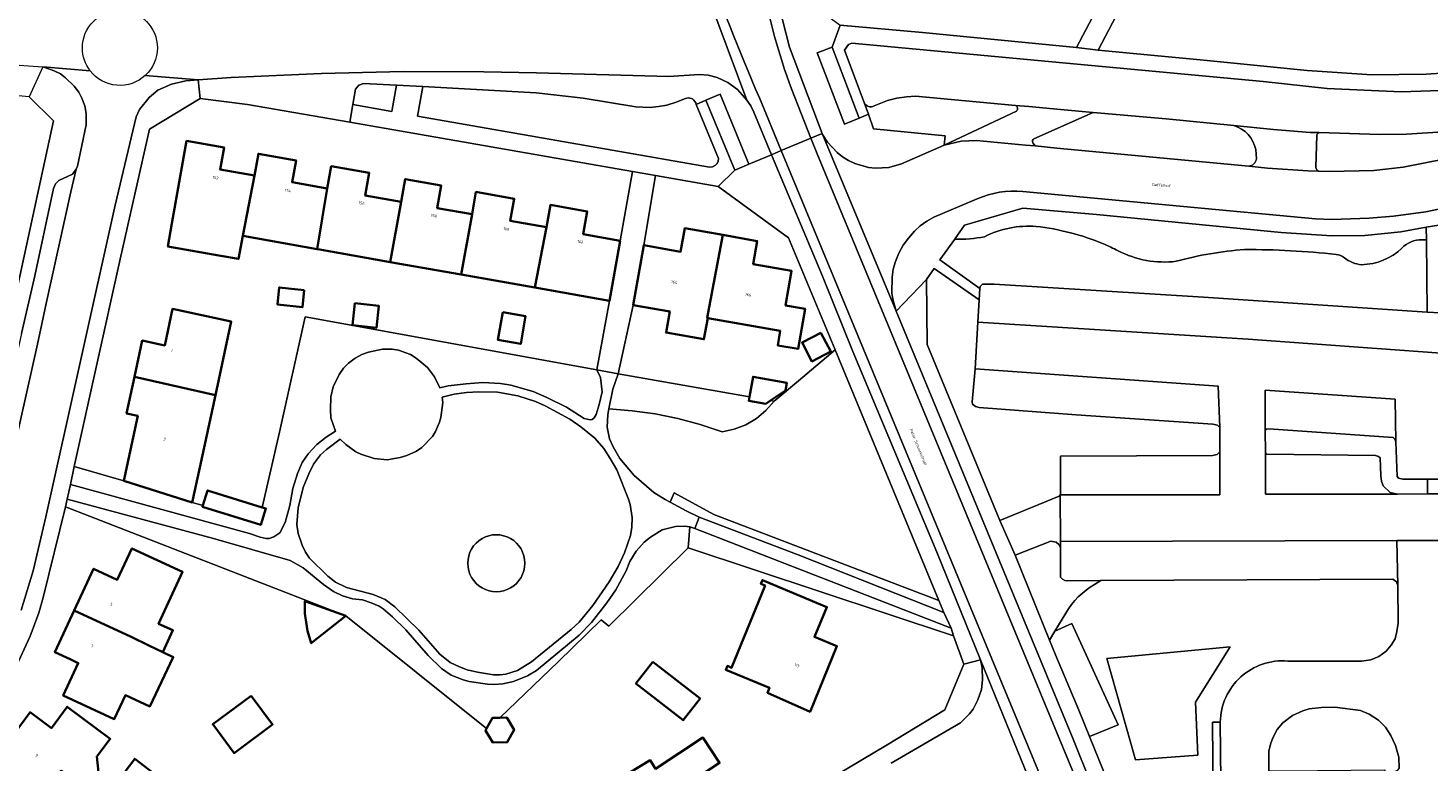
# Model space of a CAD drawing. Header units: metres. Extents: x 197700 to 204338, y 317132 to 325229.
# Tile 58 of 256: x 198830 to 199010, y 319820 to 319915. Entities that reach past the tile are written whole.
import ezdxf
from ezdxf.enums import TextEntityAlignment as Align

# ---------------------------------------------------------------- set-up
doc = ezdxf.new("R2010")
doc.units = ezdxf.units.M
for name, color, linetype, lineweight in [('B-WE-GR-BEPLANTING_CULTUUR_BODEMBEDEKKER-GV', 90, 'Continuous', 18), ('B-WE-GR-BEPLANTING_CULTUUR_HEESTERS-GV', 90, 'Continuous', 18), ('B-WE-GR-BEPLANTING_CULTUUR_ROOS-GV', 90, 'Continuous', 18), ('B-WE-OG-BEBOUWING-GV', 7, 'Continuous', 35), ('B-WE-OG-BEBOUWING-T18', 10, 'Continuous', 18), ('B-WE-OG-TERREIN_CULTUURSCHEIDING-GV', 7, 'Continuous', 18), ('B-WE-OG-TERREIN_ERF-GV', 7, 'Continuous', 18), ('B-WE-OG-TERREIN_ONBEGROEID-GV', 7, 'Continuous', 18), ('B-WE-OG-TOPOGRAFIE-T18', 10, 'Continuous', 18), ('B-WE-VH-VERHARDING_ASFALT-GV', 252, 'Continuous', 18), ('B-WE-VH-VERHARDING_BETONSTRAATSTEEN-GV', 252, 'Continuous', 18), ('B-WE-VH-VERHARDING_FUNDERING_ZAND-GV', 7, 'Continuous', 18), ('B-WE-VH-VERHARDING_SIERBESTRATING-GV', 252, 'Continuous', 18), ('B-WE-VH-VERHARDING_TEGEL-GV', 252, 'Continuous', 18)]:
    doc.layers.add(name, color=color, linetype=linetype, lineweight=lineweight)
doc.styles.add('NLCS-ISO-M200-T18', font='NLCS-ISO.ttf', dxfattribs={"height": 0.36})

msp = doc.modelspace()

# ---------------------------------------------------------------- linework, layer by layer
at = {"layer": 'B-WE-GR-BEPLANTING_CULTUUR_BODEMBEDEKKER-GV'}
msp.add_lwpolyline([(198927.63, 319920.132), (198934.466, 319915.103), (198945.067, 319914.162), (198964.87, 319912.237), (198972.975, 319927.567), (198938.836, 319928.203), (198939.005, 319940.705), (198924.991, 319933.845)], dxfattribs=at)
for points in [[(198983.344, 319863.322), (198983.045, 319863.625), (198982.446, 319863.729), (198964.846, 319864.934), (198952.347, 319865.909), (198951.898, 319866.011), (198951.498, 319866.315), (198951.45, 319866.615), (198951.825, 319870.865), (198952.177, 319876.867), (198952.345, 319879.737), (198946.547, 319883.802), (198945.588, 319882.358), (198945.64, 319874.003), (198955.015, 319851.336), (198962.635, 319854.492), (198962.78, 319854.641), (198962.819, 319854.811), (198962.815, 319859.644), (198982.423, 319859.727), (198983.023, 319859.823), (198983.344, 319860.204)], [(199010.078, 319856.672), (199006.927, 319856.658), (199006.376, 319856.807), (199006.175, 319857.006), (199006.006, 319861.458), (199005.881, 319861.814), (199005.664, 319862.05), (198989.645, 319863.135), (198989.344, 319863.087), (198989.201, 319862.981), (198989.217, 319860.046), (198989.376, 319859.885), (199003.412, 319859.696), (199003.763, 319859.597), (199004.014, 319859.398), (199004.074, 319857.097), (199004.177, 319856.397), (199004.379, 319855.798), (199005.284, 319854.95), (199006.235, 319854.755), (199010.087, 319854.771)], [(198916.303, 319851.767), (198929.03, 319846.939), (198947.794, 319839.524), (198947.171, 319841.03), (198918.195, 319852.104), (198913.075, 319854.912), (198912.554, 319853.696), (198914.607, 319852.577)], [(198948.733, 319837.467), (198915.745, 319850.32), (198915.095, 319850.524), (198914.88, 319847.826), (198949.067, 319836.518)], [(198961.403, 319835.932), (198962.168, 319834.035), (198965.178, 319826.914), (198966.55, 319823.532), (198970.261, 319825.038), (198964.3, 319838.099), (198962.101, 319837.096)]]:
    msp.add_lwpolyline(points, close=True, dxfattribs=at)
at = {"layer": 'B-WE-GR-BEPLANTING_CULTUUR_HEESTERS-GV'}
for points in [[(198967.669, 319911.875), (198981.721, 319910.572), (198994.572, 319909.273), (199002.9, 319908.722), (199009.903, 319908.802), (199015.853, 319909.177), (199021.303, 319909.951), (199020.786, 319913.801), (199008.774, 319926.708), (199005.623, 319926.794), (198993.732, 319926.889), (198993.752, 319932.993), (198978.696, 319933.15), (198975.654, 319933.189), (198975.574, 319927.008)], [(198933.421, 319912.289), (198931.473, 319911.532), (198934.996, 319902.373), (198936.907, 319903.156)], [(198877.307, 319907.401), (198873.072, 319907.588), (198872.451, 319907.399), (198872.049, 319906.89), (198871.696, 319904.882), (198876.696, 319904.019)], [(198917.151, 319905.437), (198920.883, 319896.452), (198922.708, 319897.211), (198918.999, 319906.221)], [(198835.318, 319855.997), (198858.37, 319849.662), (198859.767, 319849.204), (198860.517, 319849.049), (198860.917, 319849.047), (198861.519, 319849.243), (198862.272, 319849.739), (198862.979, 319851.086), (198863.592, 319853.283), (198863.954, 319855.482), (198864.566, 319857.378), (198865.175, 319858.826), (198865.931, 319859.922), (198867.038, 319861.116), (198868.244, 319862.06), (198869.449, 319862.852), (198868.859, 319864.557), (198868.815, 319865.657), (198868.874, 319867.258), (198869.181, 319868.556), (198869.941, 319870.153), (198870.495, 319870.949), (198871.15, 319871.597), (198872.004, 319872.241), (198872.856, 319872.736), (198873.709, 319873.031), (198875.511, 319873.422), (198876.762, 319873.414), (198877.562, 319873.258), (198879.108, 319872.699), (198879.857, 319872.245), (198881.3, 319871.036), (198882.193, 319869.83), (198882.886, 319868.424), (198883.988, 319868.668), (198886.29, 319868.955), (198888.441, 319869.092), (198890.692, 319868.979), (198892.041, 319868.771), (198894.938, 319867.952), (198896.684, 319867.192), (198899.227, 319865.926), (198901.47, 319864.462), (198902.269, 319864.308), (198902.52, 319864.356), (198902.771, 319864.555), (198903.023, 319865.003), (198903.431, 319866.301), (198903.791, 319867.9), (198903.601, 319869.752), (198903.106, 319870.755), (198865.559, 319877.585), (198862.258, 319862.736), (198860.017, 319853.038), (198860.499, 319852.888), (198859.84, 319850.768), (198852.328, 319853.106), (198852.378, 319853.267), (198852.226, 319853.313), (198851.017, 319853.679), (198842.187, 319856.446), (198835.819, 319858.285)], [(198910.612, 319865.057), (198913.542, 319864.464), (198916.431, 319863.696), (198919.268, 319862.757), (198920.823, 319863.096), (198922.305, 319863.677), (198923.675, 319864.485), (198924.9, 319865.502), (198925.948, 319866.699), (198925.475, 319866.782), (198924.866, 319866.369), (198922.7, 319866.751), (198922.789, 319867.255), (198905.854, 319870.238), (198905.193, 319868.241), (198904.672, 319865.711), (198907.652, 319865.473)], [(198834.901, 319854.087), (198834.69, 319853.123), (198870.781, 319839.086), (198888.914, 319824.556), (198889.669, 319825.934), (198890.609, 319825.955), (198898.173, 319833.179), (198903.693, 319838.562), (198904.64, 319837.758), (198914.88, 319847.826), (198915.095, 319850.524), (198914.395, 319850.629), (198913.245, 319850.586), (198911.542, 319850.145), (198910.036, 319849.204), (198909.231, 319848.558), (198908.175, 319847.414), (198907.367, 319846.068), (198906.91, 319844.87), (198905.545, 319842.427), (198904.385, 319840.733), (198902.42, 319838.194), (198900.861, 319836.602), (198895.332, 319832.033), (198894.177, 319831.34), (198892.373, 319830.6), (198891.02, 319830.308), (198889.87, 319830.215), (198889.02, 319830.27), (198886.671, 319830.634), (198885.922, 319830.839), (198884.375, 319831.448), (198883.13, 319832.306), (198881.388, 319833.967), (198878.506, 319837.286), (198876.815, 319838.947), (198875.62, 319839.955), (198875.072, 319840.308), (198874.075, 319840.764), (198872.926, 319841.121), (198871.657, 319841.281), (198870.357, 319841.635), (198869.208, 319842.188), (198867.909, 319843.093), (198865.314, 319845.251), (198863.615, 319846.205), (198853.757, 319849.008)], [(198980.208, 319827.962), (198984.656, 319835.079), (198968.792, 319833.596), (198972.498, 319820.549), (198980.504, 319821.142)], [(198984.656, 319835.079), (198980.208, 319827.962), (198980.504, 319821.142), (198972.498, 319820.549), (198968.792, 319833.596)]]:
    msp.add_lwpolyline(points, close=True, dxfattribs=at)
for points in [[(198959.698, 319889.201, 0.1363507), (198953.04, 319887.882)], [(198968.344, 319886.972, 0.0703532), (198959.698, 319889.201)], [(198953.04, 319887.882, -0.0616561), (198949.201, 319887.577)], [(198970.245, 319886.069, 0.0188955), (198968.344, 319886.972)], [(199009.369, 319887.491, 0.2030425), (199006.795, 319886.405)], [(199009.953, 319887.435, 0.0817699), (199009.369, 319887.491)], [(198977.727, 319884.712, -0.1497954), (198970.245, 319886.069)], [(198986.532, 319886.22, 0.0502989), (198977.727, 319884.712)], [(198998.344, 319885.588, 0.029103), (198986.532, 319886.22)], [(198999.395, 319885.179, 0.1566043), (198998.344, 319885.588)], [(199001.605, 319884.277, -0.1565431), (198999.395, 319885.179)], [(199006.795, 319886.405, -0.1862571), (199001.605, 319884.277)], [(198967.209, 319843.116, 0.1260789), (198963.502, 319839.431)], [(198983.402, 319825.398, -0.4310772), (198992.085, 319833.258)]]:
    msp.add_lwpolyline(points, format="xyb", dxfattribs=at)
for points in [[(198949.201, 319887.577), (198947.304, 319884.898), (198952.432, 319881.218)], [(198952.432, 319881.218), (198952.486, 319881.465), (198952.788, 319881.764), (198954.288, 319881.755), (198981.238, 319880.094), (199010.035, 319878.185), (199009.953, 319887.435)], [(198992.085, 319833.258), (199001.576, 319833.222), (199002.776, 319833.427), (199003.824, 319833.832), (199004.772, 319834.537), (199005.419, 319835.29), (199005.915, 319836.093), (199006.161, 319837.044), (199006.307, 319838.146), (199006.286, 319842.999), (199006.084, 319843.448), (199005.632, 319843.796), (198968.015, 319843.603), (198967.209, 319843.116)], [(198963.502, 319839.431), (198962.101, 319837.096), (198964.3, 319838.099), (198970.261, 319825.038), (198966.55, 319823.532), (198970.062, 319814.879), (198972.67, 319807.46), (198974.043, 319802.65), (198975.36, 319796.789), (198976.152, 319789.167), (198976.178, 319788.025)], [(198975.887, 319780.448), (198979.436, 319780.412), (198981.894, 319783.55), (198981.833, 319785.049), (198981.83, 319785.125), (198981.828, 319786.357), (198980.122, 319786.372), (198980.147, 319791.453), (198982.712, 319791.468), (198982.395, 319825.387), (198983.402, 319825.398)]]:
    msp.add_lwpolyline(points, dxfattribs=at)
at = {"layer": 'B-WE-GR-BEPLANTING_CULTUUR_ROOS-GV'}
msp.add_lwpolyline([(198967.209, 319843.116), (198968.015, 319843.603), (198963.724, 319843.581), (198963.373, 319843.633), (198963.074, 319843.785), (198962.825, 319844.036), (198962.825, 319847.874), (198962.599, 319848.24), (198962.251, 319848.542), (198961.602, 319848.696), (198956.989, 319846.872), (198961.403, 319835.932), (198962.101, 319837.096), (198963.502, 319839.431)], dxfattribs=at)
msp.add_lwpolyline([(198963.502, 319839.431, -0.1260789), (198967.209, 319843.116)], format="xyb", dxfattribs=at)
at = {"layer": 'B-WE-OG-BEBOUWING-GV'}
for points in [[(198857.527, 319887.974), (198859.03, 319895.752), (198854.608, 319896.534), (198855.106, 319899.348), (198850.277, 319900.202), (198848.401, 319889.587), (198847.879, 319886.633), (198854.446, 319885.472), (198856.958, 319885.028)], [(198857.527, 319887.974), (198867.084, 319886.285), (198868.402, 319894.094), (198863.88, 319894.893), (198864.376, 319897.703), (198859.526, 319898.56), (198859.03, 319895.752)], [(198876.506, 319884.62), (198877.92, 319892.385), (198873.293, 319893.203), (198873.804, 319896.094), (198868.909, 319896.959), (198868.402, 319894.094), (198867.084, 319886.285), (198867.19, 319886.266), (198876.293, 319884.658)], [(198876.506, 319884.62), (198885.647, 319883.005), (198887.047, 319890.773), (198882.573, 319891.564), (198883.086, 319894.468), (198878.434, 319895.29), (198877.92, 319892.385)], [(198885.647, 319883.005), (198895.133, 319881.328), (198896.647, 319889.101), (198891.974, 319889.927), (198892.476, 319892.769), (198887.553, 319893.639), (198887.047, 319890.773)], [(198895.133, 319881.328), (198904.736, 319879.631), (198906.1, 319887.35), (198901.362, 319888.187), (198901.884, 319891.139), (198897.154, 319891.974), (198896.647, 319889.101)], [(198919.324, 319888.112), (198914.442, 319888.978), (198913.905, 319885.951), (198909.172, 319886.79), (198907.806, 319879.083), (198912.512, 319878.249), (198912.031, 319875.535), (198916.909, 319874.67), (198917.396, 319877.414), (198917.337, 319877.424)], [(198917.396, 319877.414), (198926.736, 319875.758), (198926.406, 319873.896), (198929.023, 319873.432), (198929.939, 319878.597), (198927.419, 319879.044), (198928.203, 319883.47), (198923.258, 319884.347), (198923.785, 319887.321), (198919.324, 319888.112), (198917.337, 319877.424)], [(198865.438, 319880.99), (198862.213, 319881.348), (198861.971, 319879.167), (198865.196, 319878.809)], [(198854, 319867.497), (198856.039, 319876.947), (198848.486, 319878.577), (198847.474, 319873.887), (198844.574, 319874.513), (198843.566, 319869.842)], [(198871.965, 319879.32), (198871.652, 319876.503), (198874.75, 319876.159), (198875.063, 319878.977)], [(198891.012, 319878.165), (198890.38, 319874.588), (198893.313, 319874.07), (198893.946, 319877.646)], [(198931.98, 319875.527), (198929.54, 319874.24), (198930.817, 319871.818), (198933.257, 319873.105)], [(198851.984, 319858.157), (198854, 319867.497), (198843.566, 319869.842), (198842.548, 319865.125), (198843.995, 319864.812), (198842.187, 319856.446), (198851.017, 319853.679)], [(198922.789, 319867.255), (198922.7, 319866.751), (198924.866, 319866.369), (198925.475, 319866.782), (198927.406, 319868.094), (198927.581, 319869.084), (198923.247, 319869.849)], [(198860.017, 319853.038), (198852.988, 319855.225), (198852.378, 319853.267), (198852.328, 319853.106), (198859.84, 319850.768), (198860.499, 319852.888)], [(198835.826, 319839.762), (198843.134, 319836.373), (198845.433, 319835.243), (198847.21, 319834.403), (198848.513, 319837.219), (198846.686, 319838.065), (198849.77, 319844.729), (198843.233, 319847.755), (198841.363, 319843.717), (198838.311, 319845.13)], [(198924.242, 319843.199), (198924.782, 319842.978), (198920.475, 319832.396), (198919.928, 319832.624), (198919.727, 319832.143), (198925.363, 319829.788), (198925.088, 319829.169), (198930.572, 319826.732), (198934.041, 319835.171), (198931.136, 319836.365), (198932.738, 319840.204), (198924.448, 319843.685)], [(198870.781, 319839.086), (198865.529, 319840.966), (198865.513, 319839.375), (198865.844, 319837.126), (198866.348, 319835.536)], [(198835.778, 319831.789), (198834.406, 319828.826), (198840.965, 319825.789), (198842.415, 319828.857), (198845.555, 319827.403), (198848.561, 319833.765), (198847.21, 319834.403), (198845.433, 319835.243), (198843.134, 319836.373), (198835.826, 319839.762), (198833.336, 319834.384), (198835.28, 319833.484), (198836.336, 319832.995)], [(198910.329, 319833.173), (198908.146, 319830.372), (198914.227, 319825.633), (198916.41, 319828.434)], [(198834.112, 319819.179), (198835.937, 319817.812), (198839.029, 319818.133), (198838.736, 319820.946), (198840.446, 319823.229), (198834.92, 319827.368), (198832.867, 319824.627), (198830.5, 319826.4), (198830.14, 319826.67), (198825.613, 319820.627), (198831.752, 319816.028)], [(198858.616, 319828.787), (198853.659, 319825.118), (198856.402, 319821.413), (198861.359, 319825.082)], [(198890.609, 319825.955), (198889.669, 319825.934), (198888.914, 319824.556), (198888.786, 319824.321), (198889.741, 319822.75), (198891.579, 319822.792), (198892.461, 319824.405), (198891.506, 319825.975)], [(198912.657, 319816.051), (198918.915, 319820.143), (198916.783, 319823.403), (198910.65, 319819.392), (198909.999, 319820.477), (198907.377, 319818.903), (198908.029, 319817.818), (198904.472, 319815.681), (198908.302, 319809.304), (198914.481, 319813.015)], [(198843.477, 319816.486), (198846.04, 319818.828), (198843.606, 319820.675), (198841.542, 319817.954)]]:
    msp.add_lwpolyline(points, close=True, dxfattribs=at)
at = {"layer": 'B-WE-OG-TERREIN_CULTUURSCHEIDING-GV'}
for points in [[(198937.554, 319905.168), (198938.085, 319903.639), (198938.735, 319901.767), (198947.978, 319900.849), (198947.861, 319899.652), (198957.15, 319904.048)], [(198957.012, 319904.791), (198944.159, 319905.958), (198942.981, 319905.907), (198941.75, 319905.727), (198940.542, 319905.43), (198938.823, 319904.748)], [(198985.141, 319902.183), (198976.444, 319903.036), (198967.04, 319903.88), (198959.405, 319900.493)], [(199018.93, 319899.585), (199018.221, 319902.068), (199012.093, 319901.384), (199007.385, 319901.087), (199003.933, 319901.023), (198996.117, 319901.278)], [(198959.248, 319899.983), (198959.558, 319899.56), (198962.376, 319899.29)], [(198962.376, 319899.29), (198987.062, 319896.945)], [(198995.854, 319900.946), (198995.717, 319896.802)], [(198996.059, 319896.312), (198997.45, 319896.264), (199003.183, 319896.413), (199006.936, 319896.835), (199012.424, 319897.927), (199018.93, 319899.585)], [(198988.053, 319897.927), (198987.978, 319899.103)], [(199009.953, 319887.435), (199009.938, 319889.091), (199006.639, 319888.527), (199002.04, 319888.056), (198997.79, 319887.998), (198991.24, 319888.437), (198967.445, 319890.73), (198957.996, 319891.538), (198950.48, 319889.382), (198949.255, 319887.653), (198949.201, 319887.577)]]:
    msp.add_lwpolyline(points, dxfattribs=at)
for points in [[(198938.823, 319904.748, -0.4743321), (198937.554, 319905.168)], [(198957.15, 319904.048, 0.561952), (198957.012, 319904.791)], [(198987.978, 319899.103, 0.275619), (198985.141, 319902.183)], [(198996.117, 319901.278, 0.2917239), (198995.854, 319900.946)], [(198959.405, 319900.493, 0.3895027), (198959.248, 319899.983)], [(198987.062, 319896.945, 0.3319707), (198988.053, 319897.927)], [(198995.717, 319896.802, 0.2769551), (198996.059, 319896.312)], [(198953.04, 319887.882, -0.1363507), (198959.698, 319889.201)], [(198959.698, 319889.201, -0.0703532), (198968.344, 319886.972)], [(198949.201, 319887.577, 0.0616561), (198953.04, 319887.882)], [(198968.344, 319886.972, -0.0188955), (198970.245, 319886.069)], [(199006.795, 319886.405, -0.2030425), (199009.369, 319887.491)], [(199009.369, 319887.491, -0.0817699), (199009.953, 319887.435)], [(198970.245, 319886.069, 0.1497954), (198977.727, 319884.712)], [(198977.727, 319884.712, -0.0502989), (198986.532, 319886.22)], [(198986.532, 319886.22, -0.029103), (198998.344, 319885.588)], [(198998.344, 319885.588, -0.1566043), (198999.395, 319885.179)], [(198999.395, 319885.179, 0.1565431), (199001.605, 319884.277)], [(199001.605, 319884.277, 0.1862571), (199006.795, 319886.405)], [(198886.499, 319845.84, -1.0001361), (198893.843, 319845.843)], [(198893.843, 319845.843, -1.0001362), (198886.499, 319845.84)]]:
    msp.add_lwpolyline(points, format="xyb", dxfattribs=at)
for points in [[(198913.542, 319864.464), (198910.612, 319865.057), (198907.652, 319865.473), (198904.672, 319865.711), (198904.524, 319864.994), (198904.466, 319863.368), (198904.763, 319861.865), (198905.21, 319860.813), (198906.058, 319859.31), (198907.93, 319857.119), (198910.469, 319854.954), (198911.914, 319854.045), (198912.554, 319853.696), (198913.075, 319854.912), (198918.195, 319852.104), (198947.171, 319841.03), (198933.816, 319873.309), (198929.07, 319869.322), (198925.948, 319866.699), (198924.9, 319865.502), (198923.675, 319864.485), (198922.305, 319863.677), (198920.823, 319863.096), (198919.268, 319862.757), (198916.431, 319863.696)], [(198868.463, 319844.192), (198869.461, 319843.389), (198870.86, 319842.734), (198874.309, 319841.825), (198875.858, 319841.17), (198877.123, 319840.246), (198880.207, 319837.226), (198882.89, 319834.158), (198884.234, 319833.05), (198885.432, 319832.493), (198886.43, 319832.136), (198887.728, 319831.828), (198889.827, 319831.466), (198890.677, 319831.461), (198891.379, 319831.556), (198892.881, 319832.047), (198894.689, 319833.138), (198899.814, 319837.309), (198900.82, 319838.253), (198902.582, 319840.394), (198904.701, 319843.432), (198905.862, 319845.426), (198906.673, 319847.173), (198907.436, 319849.419), (198907.642, 319850.469), (198907.649, 319851.719), (198907.409, 319853.421), (198907.213, 319854.073), (198905.684, 319857.884), (198904.842, 319859.339), (198903.999, 319860.595), (198902.856, 319861.953), (198901.064, 319863.414), (198899.619, 319864.373), (198896.477, 319866.092), (198895.23, 319866.651), (198892.934, 319867.414), (198890.335, 319867.88), (198887.934, 319867.894), (198886.334, 319867.804), (198884.732, 319867.613), (198883.179, 319867.223), (198883.275, 319866.522), (198883.014, 319864.622), (198882.861, 319864.022), (198882.353, 319862.825), (198881.949, 319862.178), (198880.591, 319860.735), (198879.889, 319860.289), (198878.634, 319859.696), (198877.783, 319859.451), (198876.13, 319859.16), (198874.431, 319859.321), (198872.733, 319859.882), (198872.085, 319860.186), (198870.79, 319861.143), (198870.043, 319861.798), (198868.285, 319860.508), (198867.531, 319859.813), (198866.623, 319858.617), (198866.016, 319857.37), (198865.306, 319855.574), (198864.641, 319852.977), (198864.479, 319850.827), (198864.672, 319849.674), (198865.171, 319848.154), (198865.619, 319847.251), (198866.117, 319846.5)]]:
    msp.add_lwpolyline(points, close=True, dxfattribs=at)
at = {"layer": 'B-WE-OG-TERREIN_ERF-GV'}
for points in [[(198828.593, 319881.805), (198833.164, 319902.787), (198830.031, 319905.908), (198744.596, 319913.971), (198742.41, 319890.324), (198765.505, 319887.985), (198784.851, 319886.168)], [(198895.133, 319881.328), (198885.647, 319883.005), (198876.506, 319884.62), (198876.293, 319884.658), (198867.19, 319886.266), (198867.084, 319886.285), (198857.527, 319887.974), (198856.958, 319885.028), (198854.446, 319885.472), (198847.879, 319886.633), (198848.401, 319889.587), (198850.277, 319900.202), (198855.106, 319899.348), (198854.608, 319896.534), (198859.03, 319895.752), (198859.526, 319898.56), (198864.376, 319897.703), (198863.88, 319894.893), (198868.402, 319894.094), (198868.909, 319896.959), (198873.804, 319896.094), (198873.293, 319893.203), (198877.92, 319892.385), (198878.434, 319895.29), (198883.086, 319894.468), (198882.573, 319891.564), (198887.047, 319890.773), (198887.553, 319893.639), (198892.476, 319892.769), (198891.974, 319889.927), (198896.647, 319889.101), (198897.154, 319891.974), (198901.884, 319891.139), (198901.362, 319888.187), (198906.1, 319887.35), (198907.704, 319896.29), (198871.297, 319902.606), (198858.135, 319904.889), (198852.037, 319905.677), (198845.512, 319901.714), (198841.715, 319884.979), (198835.819, 319858.285), (198842.187, 319856.446), (198843.995, 319864.812), (198842.548, 319865.125), (198843.566, 319869.842), (198844.574, 319874.513), (198847.474, 319873.887), (198848.486, 319878.577), (198856.039, 319876.947), (198854, 319867.497), (198851.984, 319858.157), (198851.017, 319853.679), (198852.226, 319853.313), (198852.378, 319853.267), (198852.988, 319855.225), (198860.017, 319853.038), (198862.258, 319862.736), (198865.559, 319877.585), (198903.106, 319870.755), (198904.736, 319879.631)], [(198919.324, 319888.112), (198923.785, 319887.321), (198923.258, 319884.347), (198928.203, 319883.47), (198927.419, 319879.044), (198929.939, 319878.597), (198929.023, 319873.432), (198926.406, 319873.896), (198926.736, 319875.758), (198917.396, 319877.414), (198916.909, 319874.67), (198912.031, 319875.535), (198912.512, 319878.249), (198907.806, 319879.083), (198905.854, 319870.238), (198922.789, 319867.255), (198923.247, 319869.849), (198927.581, 319869.084), (198927.406, 319868.094), (198925.475, 319866.782), (198925.948, 319866.699), (198929.07, 319869.322), (198933.816, 319873.309), (198927.813, 319887.716), (198918.747, 319894.323), (198910.653, 319895.772), (198909.172, 319886.79), (198913.905, 319885.951), (198914.442, 319888.978)], [(198865.438, 319880.99), (198865.196, 319878.809), (198861.971, 319879.167), (198862.213, 319881.348)], [(198871.965, 319879.32), (198875.063, 319878.977), (198874.75, 319876.159), (198871.652, 319876.503)], [(198891.012, 319878.165), (198893.946, 319877.646), (198893.313, 319874.07), (198890.38, 319874.588)], [(198931.98, 319875.527), (198933.257, 319873.105), (198930.817, 319871.818), (198929.54, 319874.24)], [(198842.415, 319828.857), (198840.965, 319825.789), (198834.406, 319828.826), (198835.778, 319831.789), (198836.336, 319832.995), (198835.28, 319833.484), (198833.336, 319834.384), (198835.826, 319839.762), (198838.311, 319845.13), (198841.363, 319843.717), (198843.233, 319847.755), (198849.77, 319844.729), (198846.686, 319838.065), (198848.513, 319837.219), (198847.21, 319834.403), (198848.561, 319833.765), (198845.555, 319827.403)], [(198919.928, 319832.624), (198920.475, 319832.396), (198924.782, 319842.978), (198924.242, 319843.199), (198924.448, 319843.685), (198932.738, 319840.204), (198931.136, 319836.365), (198934.041, 319835.171), (198930.572, 319826.732), (198925.088, 319829.169), (198925.363, 319829.788), (198919.727, 319832.143)], [(198870.781, 319839.086), (198866.348, 319835.536), (198865.844, 319837.126), (198865.513, 319839.375), (198865.529, 319840.966)], [(198916.41, 319828.434), (198914.227, 319825.633), (198908.146, 319830.372), (198910.329, 319833.173)], [(198835.937, 319817.812), (198834.112, 319819.179), (198831.752, 319816.028), (198825.613, 319820.627), (198830.14, 319826.67), (198830.5, 319826.4), (198832.867, 319824.627), (198834.92, 319827.368), (198840.446, 319823.229), (198838.736, 319820.946), (198839.029, 319818.133)], [(198858.616, 319828.787), (198861.359, 319825.082), (198856.402, 319821.413), (198853.659, 319825.118)], [(198918.915, 319820.143), (198912.657, 319816.051), (198914.481, 319813.015), (198908.302, 319809.304), (198904.472, 319815.681), (198908.029, 319817.818), (198907.377, 319818.903), (198909.999, 319820.477), (198910.65, 319819.392), (198916.783, 319823.403)], [(198846.04, 319818.828), (198843.477, 319816.486), (198841.542, 319817.954), (198843.606, 319820.675)]]:
    msp.add_lwpolyline(points, close=True, dxfattribs=at)
msp.add_lwpolyline([(198898.436, 319797.448), (198940.494, 319822.459), (198947.922, 319826.967), (198950.357, 319832.855), (198949.067, 319836.518), (198914.88, 319847.826), (198904.64, 319837.758), (198903.693, 319838.562), (198898.173, 319833.179), (198890.609, 319825.955), (198891.506, 319825.975), (198892.461, 319824.405), (198891.579, 319822.792), (198889.741, 319822.75), (198888.786, 319824.321), (198888.914, 319824.556), (198870.781, 319839.086), (198834.69, 319853.123), (198831.813, 319841.416), (198831.252, 319839.47), (198830.134, 319836.474), (198828.107, 319832.084)], dxfattribs=at)
at = {"layer": 'B-WE-OG-TERREIN_ONBEGROEID-GV'}
for points in [[(198893.843, 319845.843, 1.0001361), (198886.499, 319845.84)], [(198886.499, 319845.84, 1.0001362), (198893.843, 319845.843)]]:
    msp.add_lwpolyline(points, format="xyb", dxfattribs=at)
at = {"layer": 'B-WE-VH-VERHARDING_ASFALT-GV'}
for points in [[(198911.245, 319943.217, 0.0408357), (198924.048, 319905.756)], [(198924.048, 319905.756, -0.0408357), (198911.245, 319943.217)], [(198928.173, 319906.919, -0.0407972), (198924.389, 319920.538)], [(198924.389, 319920.538, 0.0407972), (198928.173, 319906.919)], [(198836.861, 319912.186, -1), (198846.521, 319912.186)], [(198837.867, 319909.236, -0.1661951), (198836.861, 319912.186)], [(198846.521, 319912.186, -0.2091637), (198844.97, 319908.64)], [(198844.97, 319908.64, -0.4409428), (198837.867, 319909.236)], [(198915.845, 319905.123, 0.4353584), (198914.517, 319905.655)], [(198937.554, 319905.168, 0.4743321), (198938.823, 319904.748)], [(198952.098, 319892.741, -0.1329312), (198957.974, 319893.684)], [(198992.085, 319833.258, 0.4310772), (198983.402, 319825.398)]]:
    msp.add_lwpolyline(points, format="xyb", dxfattribs=at)
for points in [[(198911.334, 319938.358), (198913.115, 319932.396), (198914.96, 319925.492), (198922.432, 319905.475), (198922.932, 319904.713), (198923.34, 319903.898), (198925.626, 319898.437), (198926.866, 319898.958), (198924.048, 319905.756)], [(198928.173, 319906.919), (198930.683, 319900.561), (198932.133, 319901.17), (198932.14, 319901.173), (198927.922, 319912.272), (198926.552, 319917.664), (198924.915, 319924.972), (198923.153, 319932.407)], [(198627.492, 319925.557), (198624.666, 319925.403), (198625.143, 319919.66), (198634.743, 319920.48), (198650.104, 319921.539), (198666.964, 319922.188), (198679.72, 319922.313), (198693.122, 319921.982), (198702.874, 319921.474), (198712.023, 319920.869), (198733.921, 319919.037), (198747.82, 319917.668), (198818.011, 319911.024), (198820.282, 319910.589), (198821.286, 319910.469), (198831.754, 319909.749), (198837.867, 319909.236)], [(198844.97, 319908.64), (198851.796, 319908.068), (198856.017, 319908.371), (198867.655, 319908.91), (198878.239, 319909.141), (198888.582, 319909.109), (198895.36, 319908.99), (198912.405, 319908.497), (198916.303, 319908.774), (198917.472, 319908.661), (198918.606, 319908.358), (198919.981, 319907.716), (198921.21, 319906.824), (198922.432, 319905.475), (198914.96, 319925.492), (198915.243, 319924.435)], [(198957.974, 319893.684), (198995.651, 319890.162), (198997.752, 319890.099), (199002.58, 319890.261), (199005.73, 319890.524), (199009.88, 319891.092), (199014.328, 319892.011), (199017.825, 319892.826), (199026.469, 319895.314), (199030.314, 319896.681), (199034.958, 319898.452), (199038.503, 319900.068), (199047.386, 319904.759), (199053.473, 319908.587), (199059.854, 319913.517), (199065.665, 319918.538)], [(199031.159, 319906.702), (199030.194, 319910.074), (199026.715, 319909.093), (199024.083, 319908.444), (199017.963, 319907.285), (199013.013, 319906.764), (199006.712, 319906.537), (198997.165, 319906.961), (198988.915, 319907.843), (198935.972, 319912.793), (198935.525, 319912.605), (198934.992, 319911.877), (198937.554, 319905.168)], [(198837.867, 319909.236), (198831.754, 319909.749), (198833.251, 319909.24), (198834.049, 319908.835), (198834.697, 319908.331), (198835.791, 319907.274), (198836.386, 319906.47), (198836.782, 319905.718), (198837.176, 319904.714), (198837.371, 319903.763), (198837.362, 319902.262), (198836.232, 319896.967), (198836.08, 319896.568), (198835.363, 319893.67), (198832.18, 319879.282), (198831.098, 319874.037), (198826.114, 319851.979)], [(198829.002, 319839.783), (198830.532, 319844.876), (198832.172, 319851.82), (198841.105, 319891.936), (198843.771, 319903.325), (198844.227, 319904.272), (198845.486, 319905.816), (198846.597, 319906.738), (198848.332, 319907.534), (198850.195, 319907.953), (198851.796, 319908.068), (198844.97, 319908.64)], [(198880.728, 319907.203), (198880.031, 319903.378), (198917.609, 319896.829), (198918.024, 319896.889), (198918.393, 319897.086), (198918.612, 319897.309), (198918.745, 319897.592), (198918.779, 319897.944), (198915.929, 319904.918), (198915.845, 319905.123)], [(198914.517, 319905.655), (198913.338, 319905.184), (198912.119, 319904.831), (198911.053, 319904.629), (198909.973, 319904.528), (198908.148, 319904.617), (198901.347, 319905.706), (198895.307, 319906.397), (198880.728, 319907.203)], [(198924.048, 319905.756), (198926.866, 319898.958), (198930.683, 319900.561), (198928.173, 319906.919)], [(198938.823, 319904.748), (198940.542, 319905.43), (198941.75, 319905.727), (198942.981, 319905.907), (198944.159, 319905.958), (198957.012, 319904.791), (198958.744, 319904.634), (198962.843, 319904.257), (198967.04, 319903.88), (198976.444, 319903.036), (198985.141, 319902.183), (198990.244, 319901.683), (198994.995, 319901.315), (198996.117, 319901.278), (199003.933, 319901.023), (199007.385, 319901.087), (199012.093, 319901.384), (199018.221, 319902.068), (199022.768, 319902.851), (199024.846, 319903.373), (199026.898, 319903.992), (199030.576, 319905.363)], [(198932.133, 319901.17), (198930.683, 319900.561), (198931.483, 319898.537), (198967.166, 319812.405)], [(198932.14, 319901.173), (198932.133, 319901.17), (198941.655, 319878.305), (198941.229, 319879.845), (198941.127, 319880.638), (198941.134, 319882.691), (198941.286, 319883.708), (198941.562, 319884.698), (198942.004, 319885.765), (198942.568, 319886.773), (198943.239, 319887.712), (198944.004, 319888.576), (198944.772, 319889.275), (198945.612, 319889.886), (198946.51, 319890.406), (198952.098, 319892.741)], [(198966.726, 319817.55), (198964.457, 319823.217), (198941.655, 319878.305), (198932.133, 319901.17)], [(199012.424, 319897.927), (199006.936, 319896.835), (199003.183, 319896.413), (198997.45, 319896.264), (198996.059, 319896.312), (198994.668, 319896.359), (198989.465, 319896.717), (198987.062, 319896.945), (198962.376, 319899.29), (198959.558, 319899.56), (198958.322, 319899.678), (198952.007, 319900.283), (198950.056, 319900.171), (198947.861, 319899.652), (198942.344, 319897.267), (198940.699, 319896.796), (198938.991, 319896.696), (198938.093, 319896.796), (198936.359, 319897.294), (198935.543, 319897.682), (198934.773, 319898.161), (198934.065, 319898.728), (198932.826, 319900.049), (198932.189, 319901.044), (198932.14, 319901.173)], [(198967.166, 319812.405), (198931.483, 319898.537), (198930.683, 319900.561), (198926.866, 319898.958), (198962.627, 319812.706)], [(198962.627, 319812.706), (198926.866, 319898.958), (198925.626, 319898.437), (198932.171, 319882.806), (198936.082, 319873.11), (198946.888, 319847.283), (198952.511, 319833.393), (198959.614, 319816.043)], [(199011.859, 319872.89), (198987.01, 319874.706), (198952.177, 319876.867), (198951.825, 319870.865), (198983.124, 319868.627), (198983.344, 319863.322), (198983.344, 319860.204), (198983.344, 319854.669), (198962.78, 319854.641), (198962.824, 319848.638), (199006.161, 319848.751), (199015.815, 319848.792)], [(199011.988, 319854.779), (199010.087, 319854.771), (199006.235, 319854.755), (198989.246, 319854.734), (198989.217, 319860.046), (198989.201, 319862.981), (198989.173, 319868.141), (199005.932, 319866.96), (199006.006, 319861.458), (199006.175, 319857.006), (199006.376, 319856.807), (199006.927, 319856.658), (199010.078, 319856.672), (199011.979, 319856.68)], [(199015.815, 319848.792), (199006.161, 319848.751), (199006.286, 319842.999), (199006.307, 319838.146), (199006.161, 319837.044), (199005.915, 319836.093), (199005.419, 319835.29), (199004.772, 319834.537), (199003.824, 319833.832), (199002.776, 319833.427), (199001.576, 319833.222), (198992.085, 319833.258)], [(198959.614, 319816.043), (198952.511, 319833.393), (198952.755, 319832.391), (198952.797, 319830.84), (198952.639, 319829.59), (198952.182, 319828.242), (198951.575, 319827.045), (198951.12, 319826.448), (198949.964, 319825.304), (198941.031, 319820.105)], [(198989.643, 319819.114), (198989.657, 319821.665), (198989.862, 319822.564), (198990.167, 319823.363), (198990.724, 319824.46), (198991.479, 319825.307), (198992.685, 319826.249), (198994.039, 319826.841), (198994.84, 319827.087), (198996.442, 319827.278), (198998.143, 319827.318), (199001.453, 319826.869), (199002.556, 319826.422), (199003.76, 319825.627), (199004.665, 319824.73), (199005.369, 319823.683), (199005.975, 319822.385), (199006.381, 319820.886), (199006.438, 319819.435)], [(198983.402, 319825.398), (198983.756, 319791.479)]]:
    msp.add_lwpolyline(points, dxfattribs=at)
for points in [[(198903.106, 319870.755), (198903.601, 319869.752), (198903.791, 319867.9), (198903.431, 319866.301), (198903.023, 319865.003), (198902.771, 319864.555), (198902.52, 319864.356), (198902.269, 319864.308), (198901.47, 319864.462), (198899.227, 319865.926), (198896.684, 319867.192), (198894.938, 319867.952), (198892.041, 319868.771), (198890.692, 319868.979), (198888.441, 319869.092), (198886.29, 319868.955), (198883.988, 319868.668), (198882.886, 319868.424), (198882.193, 319869.83), (198881.3, 319871.036), (198879.857, 319872.245), (198879.108, 319872.699), (198877.562, 319873.258), (198876.762, 319873.414), (198875.511, 319873.422), (198873.709, 319873.031), (198872.856, 319872.736), (198872.004, 319872.241), (198871.15, 319871.597), (198870.495, 319870.949), (198869.941, 319870.153), (198869.181, 319868.556), (198868.874, 319867.258), (198868.815, 319865.657), (198868.859, 319864.557), (198869.449, 319862.852), (198868.244, 319862.06), (198867.038, 319861.116), (198865.931, 319859.922), (198865.175, 319858.826), (198864.566, 319857.378), (198863.954, 319855.482), (198863.592, 319853.283), (198862.979, 319851.086), (198862.272, 319849.739), (198861.519, 319849.243), (198860.917, 319849.047), (198860.517, 319849.049), (198859.767, 319849.204), (198858.37, 319849.662), (198835.318, 319855.997), (198834.901, 319854.087), (198853.757, 319849.008), (198863.615, 319846.205), (198865.314, 319845.251), (198867.909, 319843.093), (198869.208, 319842.188), (198870.357, 319841.635), (198871.657, 319841.281), (198872.926, 319841.121), (198874.075, 319840.764), (198875.072, 319840.308), (198875.62, 319839.955), (198876.815, 319838.947), (198878.506, 319837.286), (198881.388, 319833.967), (198883.13, 319832.306), (198884.375, 319831.448), (198885.922, 319830.839), (198886.671, 319830.634), (198889.02, 319830.27), (198889.87, 319830.215), (198891.02, 319830.308), (198892.373, 319830.6), (198894.177, 319831.34), (198895.332, 319832.033), (198900.861, 319836.602), (198902.42, 319838.194), (198904.385, 319840.733), (198905.545, 319842.427), (198906.91, 319844.87), (198907.367, 319846.068), (198908.175, 319847.414), (198909.231, 319848.558), (198910.036, 319849.204), (198911.542, 319850.145), (198913.245, 319850.586), (198914.395, 319850.629), (198915.095, 319850.524), (198915.745, 319850.32), (198916.303, 319851.767), (198914.607, 319852.577), (198912.554, 319853.696), (198911.914, 319854.045), (198910.469, 319854.954), (198907.93, 319857.119), (198906.058, 319859.31), (198905.21, 319860.813), (198904.763, 319861.865), (198904.466, 319863.368), (198904.524, 319864.994), (198904.672, 319865.711), (198905.193, 319868.241), (198905.854, 319870.238)], [(198868.463, 319844.192), (198866.117, 319846.5), (198865.619, 319847.251), (198865.171, 319848.154), (198864.672, 319849.674), (198864.479, 319850.827), (198864.641, 319852.977), (198865.306, 319855.574), (198866.016, 319857.37), (198866.623, 319858.617), (198867.531, 319859.813), (198868.285, 319860.508), (198870.043, 319861.798), (198870.79, 319861.143), (198872.085, 319860.186), (198872.733, 319859.882), (198874.431, 319859.321), (198876.13, 319859.16), (198877.783, 319859.451), (198878.634, 319859.696), (198879.889, 319860.289), (198880.591, 319860.735), (198881.949, 319862.178), (198882.353, 319862.825), (198882.861, 319864.022), (198883.014, 319864.622), (198883.275, 319866.522), (198883.179, 319867.223), (198884.732, 319867.613), (198886.334, 319867.804), (198887.934, 319867.894), (198890.335, 319867.88), (198892.934, 319867.414), (198895.23, 319866.651), (198896.477, 319866.092), (198899.619, 319864.373), (198901.064, 319863.414), (198902.856, 319861.953), (198903.999, 319860.595), (198904.842, 319859.339), (198905.684, 319857.884), (198907.213, 319854.073), (198907.409, 319853.421), (198907.649, 319851.719), (198907.642, 319850.469), (198907.436, 319849.419), (198906.673, 319847.173), (198905.862, 319845.426), (198904.701, 319843.432), (198902.582, 319840.394), (198900.82, 319838.253), (198899.814, 319837.309), (198894.689, 319833.138), (198892.881, 319832.047), (198891.379, 319831.556), (198890.677, 319831.461), (198889.827, 319831.466), (198887.728, 319831.828), (198886.43, 319832.136), (198885.432, 319832.493), (198884.234, 319833.05), (198882.89, 319834.158), (198880.207, 319837.226), (198877.123, 319840.246), (198875.858, 319841.17), (198874.309, 319841.825), (198870.86, 319842.734), (198869.461, 319843.389)]]:
    msp.add_lwpolyline(points, close=True, dxfattribs=at)
at = {"layer": 'B-WE-VH-VERHARDING_BETONSTRAATSTEEN-GV'}
for points in [[(198959.405, 319900.493), (198967.04, 319903.88), (198962.843, 319904.257), (198958.744, 319904.634), (198957.012, 319904.791)], [(198957.15, 319904.048), (198947.861, 319899.652)], [(198996.117, 319901.278), (198994.995, 319901.315), (198990.244, 319901.683), (198985.141, 319902.183)], [(198947.861, 319899.652), (198950.056, 319900.171), (198952.007, 319900.283), (198958.322, 319899.678), (198959.558, 319899.56), (198959.248, 319899.983)], [(198995.717, 319896.802), (198995.854, 319900.946)], [(198987.978, 319899.103), (198988.053, 319897.927)], [(198987.062, 319896.945), (198989.465, 319896.717), (198994.668, 319896.359), (198996.059, 319896.312)]]:
    msp.add_lwpolyline(points, dxfattribs=at)
for points in [[(198957.012, 319904.791, -0.561952), (198957.15, 319904.048)], [(198985.141, 319902.183, -0.275619), (198987.978, 319899.103)], [(198995.854, 319900.946, -0.2917239), (198996.117, 319901.278)], [(198959.248, 319899.983, -0.3895027), (198959.405, 319900.493)], [(198988.053, 319897.927, -0.3319707), (198987.062, 319896.945)], [(198996.059, 319896.312, -0.2769551), (198995.717, 319896.802)]]:
    msp.add_lwpolyline(points, format="xyb", dxfattribs=at)
for points in [[(198836.08, 319896.568), (198835.576, 319895.92), (198833.82, 319895.13), (198833.418, 319894.683), (198833.164, 319894.084), (198830.749, 319882.843), (198829.006, 319875.399), (198824.642, 319855.817), (198824.485, 319854.666), (198824.583, 319854.266), (198826.023, 319852.306), (198826.114, 319851.979), (198831.098, 319874.037), (198832.18, 319879.282), (198835.363, 319893.67)], [(199011.737, 319878.092), (199010.035, 319878.185), (198981.238, 319880.094), (198954.288, 319881.755), (198952.788, 319881.764), (198952.486, 319881.465), (198952.432, 319881.218), (198952.345, 319879.737), (198952.177, 319876.867), (198987.01, 319874.706), (199011.859, 319872.89), (199012.109, 319872.941), (199011.958, 319873.29), (199012.24, 319877.393), (199012.138, 319877.844)], [(198951.825, 319870.865), (198951.45, 319866.615), (198951.498, 319866.315), (198951.898, 319866.011), (198952.347, 319865.909), (198964.846, 319864.934), (198982.446, 319863.729), (198983.045, 319863.625), (198983.344, 319863.322), (198983.124, 319868.627)], [(198989.201, 319862.981), (198989.344, 319863.087), (198989.645, 319863.135), (199005.664, 319862.05), (199005.881, 319861.814), (199006.006, 319861.458), (199005.932, 319866.96), (198989.173, 319868.141)], [(198983.344, 319860.204), (198983.023, 319859.823), (198982.423, 319859.727), (198962.815, 319859.644), (198962.819, 319854.811), (198962.78, 319854.641), (198983.344, 319854.669)], [(199006.235, 319854.755), (199005.284, 319854.95), (199004.379, 319855.798), (199004.177, 319856.397), (199004.074, 319857.097), (199004.014, 319859.398), (199003.763, 319859.597), (199003.412, 319859.696), (198989.376, 319859.885), (198989.217, 319860.046), (198989.246, 319854.734)], [(198955.015, 319851.336), (198956.989, 319846.872), (198961.602, 319848.696), (198962.251, 319848.542), (198962.599, 319848.24), (198962.825, 319847.874), (198962.824, 319848.638), (198962.78, 319854.641), (198962.635, 319854.492)], [(198962.824, 319848.638), (198962.825, 319847.874), (198962.825, 319844.036), (198963.074, 319843.785), (198963.373, 319843.633), (198963.724, 319843.581), (198968.015, 319843.603), (199005.632, 319843.796), (199006.084, 319843.448), (199006.286, 319842.999), (199006.161, 319848.751)]]:
    msp.add_lwpolyline(points, close=True, dxfattribs=at)
at = {"layer": 'B-WE-VH-VERHARDING_FUNDERING_ZAND-GV'}
msp.add_lwpolyline([(198964.87, 319912.237), (198967.669, 319911.875), (198975.574, 319927.008), (198972.975, 319927.567)], close=True, dxfattribs=at)
at = {"layer": 'B-WE-VH-VERHARDING_SIERBESTRATING-GV'}
msp.add_lwpolyline([(199044.046, 319876.677), (199040.405, 319876.663), (199040.631, 319859.253), (199040.694, 319857.008), (199020.93, 319856.797), (199016.48, 319856.749), (199011.979, 319856.68), (199010.078, 319856.672), (199010.087, 319854.771), (199011.988, 319854.779), (199040.749, 319855.051), (199045.883, 319855.108), (199045.805, 319862.108), (199045.761, 319867.857), (199044.885, 319867.85), (199044.817, 319876.683)], close=True, dxfattribs=at)
at = {"layer": 'B-WE-VH-VERHARDING_TEGEL-GV'}
for points in [[(198923.153, 319932.407), (198924.915, 319924.972), (198926.552, 319917.664), (198927.922, 319912.272), (198932.14, 319901.173), (198932.189, 319901.044), (198932.826, 319900.049), (198934.065, 319898.728), (198934.773, 319898.161), (198935.543, 319897.682), (198936.359, 319897.294), (198938.093, 319896.796), (198938.991, 319896.696), (198940.699, 319896.796), (198942.344, 319897.267), (198947.861, 319899.652), (198947.978, 319900.849), (198938.735, 319901.767), (198938.085, 319903.639), (198936.907, 319903.156), (198934.996, 319902.373), (198931.473, 319911.532), (198933.421, 319912.289), (198934.466, 319915.103)], [(199065.665, 319918.538), (199059.854, 319913.517), (199053.473, 319908.587), (199047.386, 319904.759), (199038.503, 319900.068), (199034.958, 319898.452), (199030.314, 319896.681), (199026.469, 319895.314), (199017.825, 319892.826), (199014.328, 319892.011), (199009.88, 319891.092), (199005.73, 319890.524), (199002.58, 319890.261), (198997.752, 319890.099), (198995.651, 319890.162), (198957.974, 319893.684)], [(198967.669, 319911.875), (198964.87, 319912.237), (198945.067, 319914.162), (198934.466, 319915.103), (198933.421, 319912.289), (198936.907, 319903.156), (198938.085, 319903.639), (198937.554, 319905.168), (198934.992, 319911.877), (198935.525, 319912.605), (198935.972, 319912.793), (198988.915, 319907.843), (198997.165, 319906.961), (199006.712, 319906.537), (199013.013, 319906.764), (199017.963, 319907.285), (199024.083, 319908.444), (199026.715, 319909.093), (199030.194, 319910.074), (199037.017, 319912.478), (199041.069, 319914.023), (199045.077, 319915.677)], [(199041.335, 319916.189), (199035.942, 319914.065), (199028.198, 319911.632), (199023.802, 319910.462), (199021.303, 319909.951), (199015.853, 319909.177), (199009.903, 319908.802), (199002.9, 319908.722), (198994.572, 319909.273), (198981.721, 319910.572), (198967.669, 319911.875)], [(198829.006, 319875.399), (198830.749, 319882.843), (198833.164, 319894.084), (198833.418, 319894.683), (198833.82, 319895.13), (198835.576, 319895.92), (198836.08, 319896.568), (198836.232, 319896.967), (198837.362, 319902.262), (198837.371, 319903.763), (198837.176, 319904.714), (198836.782, 319905.718), (198836.386, 319906.47), (198835.791, 319907.274), (198834.697, 319908.331), (198834.049, 319908.835), (198833.251, 319909.24), (198831.754, 319909.749), (198830.031, 319905.908), (198833.164, 319902.787), (198828.593, 319881.805)], [(198915.845, 319905.123), (198915.929, 319904.918), (198917.151, 319905.437), (198918.999, 319906.221), (198922.708, 319897.211), (198925.626, 319898.437), (198923.34, 319903.898), (198922.932, 319904.713), (198922.432, 319905.475), (198921.21, 319906.824), (198919.981, 319907.716), (198918.606, 319908.358), (198917.472, 319908.661), (198916.303, 319908.774), (198912.405, 319908.497), (198895.36, 319908.99), (198888.582, 319909.109), (198878.239, 319909.141), (198867.655, 319908.91), (198856.017, 319908.371), (198851.796, 319908.068), (198852.037, 319905.677), (198858.135, 319904.889), (198871.297, 319902.606), (198871.696, 319904.882)], [(198828.107, 319832.084), (198830.134, 319836.474), (198831.252, 319839.47), (198831.813, 319841.416), (198834.69, 319853.123), (198834.901, 319854.087), (198835.318, 319855.997), (198835.819, 319858.285), (198841.715, 319884.979), (198845.512, 319901.714), (198852.037, 319905.677), (198851.796, 319908.068), (198850.195, 319907.953), (198848.332, 319907.534), (198846.597, 319906.738), (198845.486, 319905.816), (198844.227, 319904.272), (198843.771, 319903.325), (198841.105, 319891.936), (198832.172, 319851.82), (198830.532, 319844.876), (198829.002, 319839.783)], [(198871.696, 319904.882), (198872.049, 319906.89), (198872.451, 319907.399), (198873.072, 319907.588), (198877.307, 319907.401), (198880.728, 319907.203), (198895.307, 319906.397), (198901.347, 319905.706), (198908.148, 319904.617), (198909.973, 319904.528), (198911.053, 319904.629), (198912.119, 319904.831), (198913.338, 319905.184), (198914.517, 319905.655)], [(198952.098, 319892.741), (198946.51, 319890.406), (198945.612, 319889.886), (198944.772, 319889.275), (198944.004, 319888.576), (198943.239, 319887.712), (198942.568, 319886.773), (198942.004, 319885.765), (198941.562, 319884.698), (198941.286, 319883.708), (198941.134, 319882.691), (198941.127, 319880.638), (198941.229, 319879.845), (198941.655, 319878.305), (198945.588, 319882.358), (198946.547, 319883.802), (198952.345, 319879.737), (198952.432, 319881.218), (198947.304, 319884.898), (198949.201, 319887.577), (198949.255, 319887.653), (198950.48, 319889.382), (198957.996, 319891.538), (198967.445, 319890.73), (198991.24, 319888.437), (198997.79, 319887.998), (199002.04, 319888.056), (199006.639, 319888.527), (199009.938, 319889.091), (199011.537, 319889.348)], [(198970.062, 319814.879), (198966.55, 319823.532), (198965.178, 319826.914), (198962.168, 319834.035), (198961.403, 319835.932), (198956.989, 319846.872), (198955.015, 319851.336), (198945.64, 319874.003), (198945.588, 319882.358), (198941.655, 319878.305), (198964.457, 319823.217), (198966.726, 319817.55)], [(198941.031, 319820.105), (198949.964, 319825.304), (198951.12, 319826.448), (198951.575, 319827.045), (198952.182, 319828.242), (198952.639, 319829.59), (198952.797, 319830.84), (198952.755, 319832.391), (198952.511, 319833.393), (198950.357, 319832.855), (198947.922, 319826.967), (198940.494, 319822.459), (198898.436, 319797.448)]]:
    msp.add_lwpolyline(points, dxfattribs=at)
for points in [[(198871.696, 319904.882), (198871.297, 319902.606), (198907.704, 319896.29), (198910.653, 319895.772), (198918.747, 319894.323), (198920.883, 319896.452), (198917.151, 319905.437), (198915.929, 319904.918), (198918.779, 319897.944), (198918.745, 319897.592), (198918.612, 319897.309), (198918.393, 319897.086), (198918.024, 319896.889), (198917.609, 319896.829), (198880.031, 319903.378), (198880.728, 319907.203), (198877.307, 319907.401), (198876.696, 319904.019)], [(198949.067, 319836.518), (198950.357, 319832.855), (198952.511, 319833.393), (198946.888, 319847.283), (198936.082, 319873.11), (198932.171, 319882.806), (198925.626, 319898.437), (198922.708, 319897.211), (198920.883, 319896.452), (198918.747, 319894.323), (198927.813, 319887.716), (198933.816, 319873.309), (198947.171, 319841.03), (198947.794, 319839.524), (198948.733, 319837.467)], [(198903.106, 319870.755), (198905.854, 319870.238), (198907.806, 319879.083), (198909.172, 319886.79), (198910.653, 319895.772), (198907.704, 319896.29), (198906.1, 319887.35), (198904.736, 319879.631)], [(199010.035, 319878.185), (199011.737, 319878.092), (199011.576, 319887.181), (199011.537, 319889.348), (199009.938, 319889.091), (199009.953, 319887.435)], [(198915.745, 319850.32), (198948.733, 319837.467), (198947.794, 319839.524), (198929.03, 319846.939), (198916.303, 319851.767)], [(198991.57, 319819.125), (199004.587, 319819.227), (199004.588, 319819.027), (199005.939, 319819.083), (199006.289, 319819.184), (199006.438, 319819.435), (199006.381, 319820.886), (199005.975, 319822.385), (199005.369, 319823.683), (199004.665, 319824.73), (199003.76, 319825.627), (199002.556, 319826.422), (199001.453, 319826.869), (198998.143, 319827.318), (198996.442, 319827.278), (198994.84, 319827.087), (198994.039, 319826.841), (198992.685, 319826.249), (198991.479, 319825.307), (198990.724, 319824.46), (198990.167, 319823.363), (198989.862, 319822.564), (198989.657, 319821.665), (198989.643, 319819.114)], [(198983.756, 319791.479), (198983.402, 319825.398), (198982.395, 319825.387), (198982.712, 319791.468)]]:
    msp.add_lwpolyline(points, close=True, dxfattribs=at)
for points in [[(198914.517, 319905.655, -0.4353584), (198915.845, 319905.123)], [(198957.974, 319893.684, 0.1329312), (198952.098, 319892.741)]]:
    msp.add_lwpolyline(points, format="xyb", dxfattribs=at)

# ---------------------------------------------------------------- texts
at = {"layer": 'B-WE-OG-BEBOUWING-T18', "style": 'NLCS-ISO-M200-T18'}
for s, rotation, p in [('152', 350, (198854.019, 319895.478)), ('154', 350, (198863.339, 319893.824)), ('156', 350, (198872.828, 319892.205)), ('158', 350, (198882.143, 319890.573)), ('160', 350, (198891.455, 319888.887)), ('162', 350, (198900.988, 319887.235)), ('164', 350, (198913.079, 319882.035)), ('166', 350, (198922.605, 319880.4)), ('1', 347.9, (198848.39, 319873.233)), ('3', 347.9, (198847.444, 319861.836)), ('5', 335.2, (198840.606, 319840.566)), ('7', 335.2, (198838.118, 319835.193)), ('115', 338.2, (198928.903, 319832.675)), ('9', 323.2, (198830.987, 319821.129))]:
    msp.add_text(s, height=0.36, rotation=rotation, dxfattribs=at).set_placement(p, align=Align.MIDDLE)
at = {"layer": 'B-WE-OG-TOPOGRAFIE-T18', "style": 'NLCS-ISO-M200-T18'}
for s, rotation, p in [('Gaffelhof', 354.7, (198975.821, 319894.516)), ('Peter Schunckstraat', 292.5, (198944.528, 319860.807))]:
    msp.add_text(s, height=0.36, rotation=rotation, dxfattribs=at).set_placement(p, align=Align.MIDDLE)

doc.saveas('drawing.dxf')
